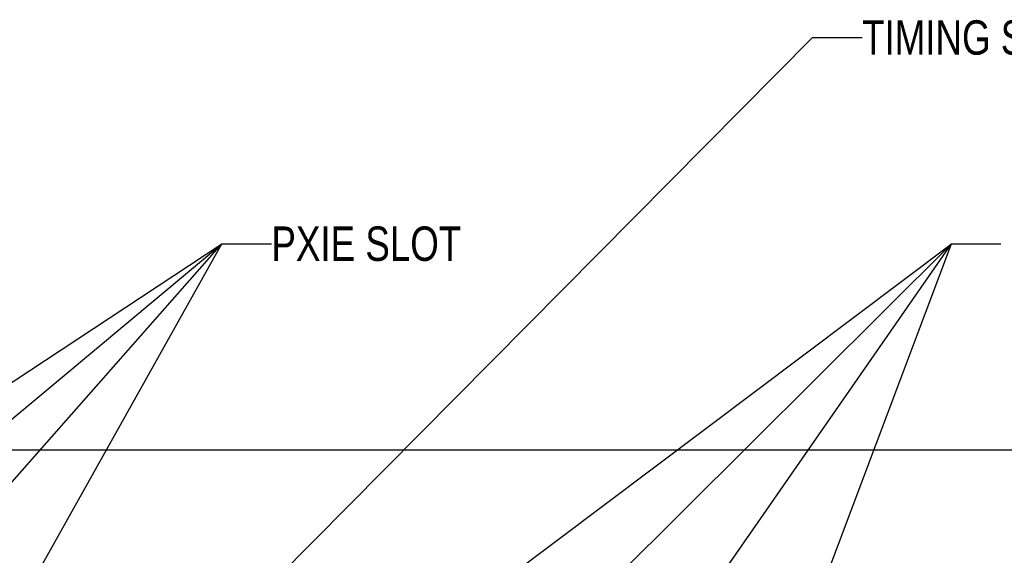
# Model space of a CAD drawing. Header units: inches. Extents: x 0 to 34, y 0 to 22.
# Tile 38 of 59: x 16.8 to 20.3, y 7.4 to 9.3. Entities that reach past the tile are written whole.
import ezdxf

# ---------------------------------------------------------------- set-up
doc = ezdxf.new("R2010")
doc.units = ezdxf.units.IN
doc.header["$LTSCALE"] = 1.87
doc.header["$MEASUREMENT"] = 0
doc.layers.get('0').update_dxf_attribs({"linetype": 'CONTINUOUS'})
doc.layers.add('DETAIL', color=7, linetype='CONTINUOUS')
doc.styles.get("Standard").update_dxf_attribs({"font": 'txt', "width": 0.8})
doc.dimstyles.get("Standard").update_dxf_attribs({"dimtxt": 0.125, "dimasz": 0.18, "dimexe": 0.18, "dimexo": 0.0625, "dimgap": 0.09, "dimtad": 0, "dimtih": 1, "dimtoh": 1, "dimdec": 3, "dimzin": 4, "dimdsep": 46, "dimtxsty": 'STANDARD', "dimblk": '_FILLED', "dimblk1": '_FILLED', "dimblk2": '_FILLED', "dimcen": 0.09, "dimadec": 0, "dimazin": 0, "dimtol": 1, "dimtp": 0.01, "dimtm": 0.01, "dimtfac": 1, "dimtdec": 3, "dimtofl": 0, "dimtmove": 0, "dimatfit": 3, "dimldrblk": '_FILLED', "dimfxl": 1, "dimtolj": 1, "dimtzin": 4, "dimarcsym": 0})

# ---------------------------------------------------------------- blocks, each defined once
blk = doc.blocks.new('_FILLED')
at = {"color": 0, "linetype": 'BYBLOCK'}
blk.add_solid([(0, 0), (-1, 0.174), (-1, -0.174)], dxfattribs=at)

msp = doc.modelspace()

# ---------------------------------------------------------------- linework, layer by layer
at = {"color": 7, "linetype": 'CONTINUOUS'}
msp.add_line((9.78323, 7.74816), (22.08588, 7.74816), dxfattribs=at)

# ---------------------------------------------------------------- texts
at = {"layer": 'DETAIL', "color": 2, "linetype": 'CONTINUOUS', "char_height": 0.125, "attachment_point": 1, "line_spacing_factor": 0.9}
for s, insert, width in [('TIMING SLOT', (19.81732, 9.31066), 1.1), ('PXIE SLOT', (17.66767, 8.56066), 0.9)]:
    msp.add_mtext(s, dxfattribs=dict(at, insert=insert, width=width))

# ---------------------------------------------------------------- leaders
at = {"layer": 'DETAIL', "color": 2, "linetype": 'CONTINUOUS'}
for points in [[(17.00712, 6.59562), (19.63732, 9.24816), (19.81732, 9.24816)], [(14.60073, 6.59562), (17.48767, 8.49816), (17.66767, 8.49816)], [(15.20687, 6.59562), (17.48767, 8.49816), (17.66767, 8.49816)], [(15.81035, 6.59562), (17.48767, 8.49816), (17.66767, 8.49816)], [(16.42178, 6.59562), (17.48767, 8.49816), (17.66767, 8.49816)], [(17.61054, 6.59562), (20.14275, 8.49816), (20.32275, 8.49816)], [(18.22991, 6.59562), (20.14275, 8.49816), (20.32275, 8.49816)], [(18.82016, 6.59562), (20.14275, 8.49816), (20.32275, 8.49816)], [(19.4263, 6.59562), (20.14275, 8.49816), (20.32275, 8.49816)]]:
    msp.add_leader(points, dimstyle='STANDARD', override={"dimtad": 0}, dxfattribs=at)

doc.saveas('drawing.dxf')
